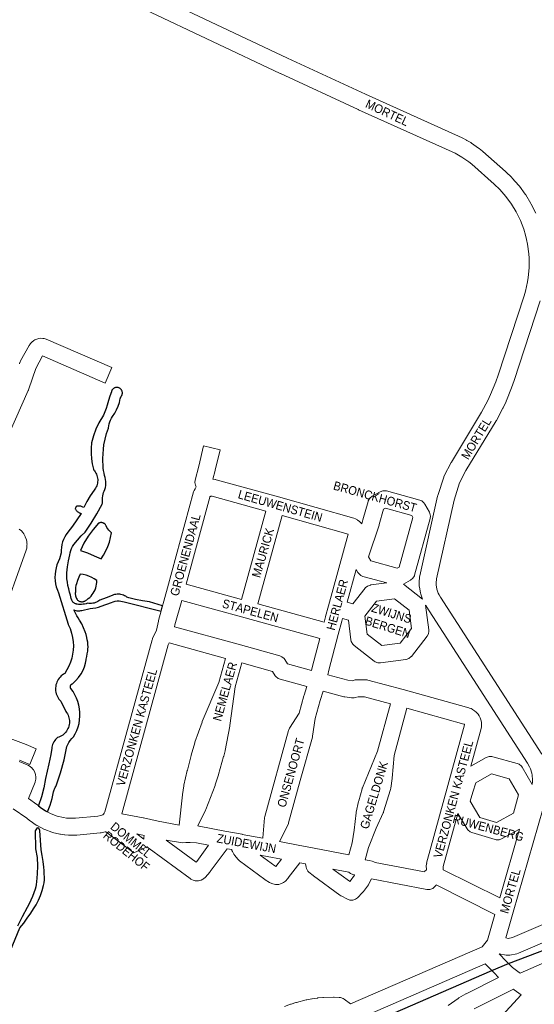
# Model space of a CAD drawing. Header units: metres. Extents: x 123817 to 142006, y 393105 to 406084.
# Tile 135 of 138: x 138739 to 139196, y 402175 to 403048. Entities that reach past the tile are written whole.
import ezdxf
from ezdxf.enums import TextEntityAlignment as Align

# ---------------------------------------------------------------- set-up
doc = ezdxf.new("R2010")
doc.units = ezdxf.units.M
doc.header["$MEASUREMENT"] = 0
doc.styles.add('Style-Arial', font='arial.ttf')

msp = doc.modelspace()

# ---------------------------------------------------------------- linework, layer by layer
for p, q in [((139157.93, 402204.66), (139172.63, 402211.03)), ((138845.28, 402069.27), (139157.93, 402204.66))]:
    msp.add_line(p, q)
at = {"color": 9, "linetype": 'Continuous', "lineweight": 0, "flags": 128}
for points in [[(138729.89, 403130.83), (138976.7, 403013.98), (139045.77, 402981.9), (139131.65, 402943.21), (139132.05, 402943.02), (139135.55, 402941.18), (139135.82, 402941.04), (139135.88, 402941), (139139.28, 402938.99), (139139.76, 402938.68), (139146.23, 402934.16), (139146.69, 402933.82), (139149.74, 402931.32), (139149.96, 402931.13), (139170.07, 402913.37), (139170.31, 402913.14), (139175.56, 402908.07), (139175.98, 402907.63), (139181.89, 402900.91), (139182, 402900.78), (139182.31, 402900.39), (139187.6, 402893.17), (139187.97, 402892.61), (139192.59, 402884.95), (139192.91, 402884.36), (139196.83, 402876.31)], [(139079.45, 402547.26), (139096.34, 402534.14), (139096.44, 402534.04), (139094.83, 402538.64), (139094.53, 402539.82), (139093.68, 402544.65), (139093.58, 402545.56), (139093.46, 402548.01), (139093.45, 402548.39), (139093.47, 402548.92), (139093.82, 402553.81), (139093.98, 402554.92), (139109.86, 402625.51), (139110.03, 402626.15), (139115.2, 402642.35), (139115.3, 402642.64), (139115.69, 402643.51), (139121.77, 402655.29), (139122.02, 402655.74), (139148.79, 402699.82), (139154.35, 402710.4), (139156.83, 402715.74), (139159.16, 402721.2), (139161.31, 402726.74), (139163.46, 402732.88), (139186.62, 402803.17), (139187.79, 402807.16), (139189.66, 402815.52), (139190.27, 402819.5), (139191.01, 402827.95), (139191, 402836.43), (139190.72, 402840.45), (139189.58, 402848.94), (139188.76, 402852.97), (139187.75, 402857.03), (139186.15, 402862.32), (139184.76, 402866.21), (139183.23, 402869.97), (139179.57, 402877.49), (139175.3, 402884.58), (139170.41, 402891.25), (139164.92, 402897.49), (139160.01, 402902.24), (139140.14, 402919.8), (139137.41, 402922.03), (139131.4, 402926.22), (139128.41, 402927.99), (139125.28, 402929.63), (139039.57, 402968.24), (139039.49, 402968.27), (138970.36, 403000.39), (138970.31, 403000.41), (138730.07, 403114.15)], [(139200.91, 402798.59), (139177.68, 402728.12), (139177.64, 402727.98), (139175.42, 402721.66), (139175.39, 402721.57), (139175.33, 402721.42), (139173.09, 402715.66), (139173, 402715.43), (139170.58, 402709.74), (139170.48, 402709.52), (139167.87, 402703.91), (139167.71, 402703.59), (139161.96, 402692.64), (139161.73, 402692.24), (139134.98, 402648.17), (139129.3, 402637.19), (139124.42, 402621.9), (139108.74, 402552.18), (139108.46, 402548.31), (139108.54, 402546.78), (139109.2, 402543), (139110.46, 402539.39), (139111.2, 402537.9), (139112.4, 402535.92), (139202.31, 402396.46)], [(138738.99, 402742.81), (138739.47, 402744.24), (138739.53, 402744.4), (138740.01, 402745.46), (138747.56, 402759.12), (138748.38, 402760.31), (138748.5, 402760.45), (138749.92, 402762.07), (138751.8, 402763.6), (138752.53, 402763.97), (138754.5, 402764.84), (138756.22, 402765.36), (138757.67, 402765.47), (138759.82, 402765.43), (138760.98, 402765.32), (138762.66, 402764.81), (138820.93, 402739.53), (138814.96, 402725.77), (138759.55, 402749.81), (138753.46, 402738.79), (138750.56, 402730.22), (138750.56, 402730.22), (138750.56, 402730.22), (138746.99, 402719.68), (138746.94, 402719.52), (138746.74, 402719.05), (138701.62, 402617.32)], [(138738.78, 402390.14), (138745.84, 402387.2), (138746.71, 402386.77), (138746.96, 402386.62), (138748.43, 402385.69), (138750.17, 402384.17), (138750.35, 402383.94), (138751.42, 402382.57), (138752.54, 402380.54), (138752.63, 402380.27), (138753.16, 402378.62), (138753.52, 402376.33), (138753.51, 402376.04), (138753.45, 402374.31), (138753, 402372.03), (138752.91, 402371.78), (138747, 402357.14), (138754.5, 402351.93), (138755.02, 402351.54), (138757.3, 402349.65), (138762.08, 402346.36), (138767.13, 402343.73), (138772.46, 402341.72), (138778.1, 402340.35), (138780.81, 402339.95), (138783.55, 402339.71), (138788.77, 402339.7), (138808.57, 402341.59), (138811.14, 402342.18), (138812.84, 402342.88), (138813.47, 402343.39), (138814.13, 402344.25), (138814.7, 402345.32), (138856.71, 402498.02), (138856.89, 402498.6), (138857.08, 402499.08), (138860.45, 402506.66), (138862.24, 402514.66), (138862.33, 402515.04), (138870.42, 402544.2), (138893.49, 402629.16), (138893.68, 402629.76), (138893.97, 402630.45), (138894.69, 402631.94), (138895.4, 402633.12), (138895.76, 402633.62), (138895.45, 402634.22), (138895.06, 402635.11), (138894.61, 402637.67), (138894.94, 402639.54), (138894.84, 402639.53), (138898.02, 402651.91), (138902.35, 402670.1), (138916.94, 402666.63), (138912.59, 402648.37), (138912.56, 402648.25), (138910.57, 402640.45), (138912.63, 402640.16), (138912.85, 402640.12), (138913.54, 402639.96), (138968.81, 402624.74), (138968.83, 402624.73), (138968.86, 402624.73), (139035.47, 402605.91), (139036.97, 402605.31), (139038.66, 402604.4), (139038.87, 402604.29), (139040.27, 402603.24), (139041.67, 402601.92), (139042.26, 402601.29), (139042.53, 402600.96)], [(138935.94, 402533.92), (138886.85, 402547.46), (138907.79, 402624.57), (138907.9, 402624.81), (138908.06, 402625.03), (138908.26, 402625.21), (138908.38, 402625.29), (138908.83, 402625.46), (138909.19, 402625.5), (138910.01, 402625.38), (138957.59, 402612.27), (138935.94, 402533.92)], [(139009.11, 402513.78), (139010.32, 402518.39), (139010.37, 402518.57), (139013.16, 402528.2), (139030.56, 402591.71), (138972.04, 402608.24), (138950.4, 402529.94), (139009.11, 402513.78)], [(138738.79, 402596.31), (138740.75, 402594.68), (138742.06, 402593.14), (138742.09, 402593.1), (138742.78, 402592.13), (138743.53, 402590.89), (138744.14, 402589.6), (138744.18, 402589.49), (138745.13, 402586.75), (138745.48, 402585.24), (138745.66, 402583.81), (138745.72, 402582.86), (138745.69, 402582.26), (138745.46, 402579.38), (138745.05, 402577.45), (138722.18, 402513.73)], [(139037.56, 402560.51), (139029.57, 402531.32), (139034.71, 402529.84), (139045.54, 402543.82), (139045.73, 402544.05), (139047.72, 402545.73), (139050.17, 402546.62), (139050.52, 402546.67), (139064.75, 402548.49)], [(138998.01, 402470.94), (138998.82, 402474.52), (138998.88, 402474.77), (139005.31, 402499.27), (138939.18, 402517.47), (138939.18, 402517.47), (138939.18, 402517.47), (138882.88, 402533), (138876.84, 402511.21), (138876.48, 402509.62), (138932.85, 402494.02), (138970.02, 402483.73), (138971.77, 402483), (138973.76, 402481.33), (138974.28, 402480.63), (138976.83, 402476.76), (138998.01, 402470.94)], [(139060.29, 402492.86), (139047.41, 402502.96), (139045.36, 402519.09), (139055.5, 402532.18), (139071.74, 402534.26), (139084.69, 402524.2), (139086.75, 402507.97), (139076.66, 402494.94), (139060.29, 402492.86)], [(139193.59, 402369.73), (139184.9, 402384.92), (139184.14, 402386.02), (139182.14, 402387.69), (139180.37, 402388.43), (139158.68, 402394.35), (139158.01, 402394.5), (139155.4, 402394.5), (139153.02, 402393.65), (139139.26, 402385.89), (139148.48, 402419.3), (139148.74, 402420.9), (139148.84, 402422.99), (139148.85, 402423.37), (139148.69, 402424.94), (139148.25, 402426.98), (139147.97, 402427.98), (139147.6, 402428.82), (139146.65, 402430.68), (139145.72, 402432.1), (139145.54, 402432.29), (139144.15, 402433.85), (139142.66, 402435.12), (139140.91, 402436.25), (139140.57, 402436.46), (139139.45, 402436.99), (139138.15, 402437.48), (139137.52, 402437.68), (139079.38, 402453.82), (139079.34, 402453.82), (139079.33, 402453.83), (139048.06, 402462.31), (139047.4, 402462.46), (139046.08, 402462.57), (139038.09, 402462.55), (139036.81, 402462.43), (139035.87, 402462.2), (139033.97, 402461.61), (139030.26, 402462.13), (139012.49, 402466.97), (139013.42, 402471.09), (139021.7, 402502.63), (139024.81, 402514.49), (139025.5, 402516.89), (139030.71, 402515.38), (139032.91, 402498.02), (139033.31, 402496.4), (139034.61, 402494.14), (139035.73, 402493.06), (139053.5, 402479.12), (139054.38, 402478.53), (139056.83, 402477.64), (139059.08, 402477.58), (139081.64, 402480.46), (139082, 402480.51), (139084.44, 402481.4), (139086.44, 402483.08), (139086.62, 402483.31), (139100.51, 402501.24), (139101.63, 402503.27), (139102.08, 402505.83), (139102.02, 402506.78), (139099.23, 402528.69), (139099.62, 402528.06), (139099.73, 402527.88), (139189.6, 402388.49), (139191.42, 402385.32), (139192.14, 402383.72), (139193.42, 402379.64), (139193.74, 402377.96), (139194.03, 402373.97), (139193.95, 402371.97), (139193.59, 402369.73)], [(138880.55, 402333.58), (138866.69, 402336.16), (138862.13, 402337.17), (138848.89, 402340.11), (138848.65, 402340.16), (138829.81, 402343.71), (138871.02, 402493.5), (138871.84, 402495.34), (138921.66, 402481.55), (138915.86, 402460.17), (138901.1, 402425.49), (138900.96, 402425.12), (138900.94, 402425.07), (138894.58, 402407.22), (138894.44, 402406.78), (138891.23, 402395.68), (138891.15, 402395.39), (138887.91, 402382.31), (138887.88, 402382.18), (138884.86, 402368.97), (138884.75, 402368.4), (138883.64, 402360.92), (138883.6, 402360.66), (138880.55, 402333.58)], [(138954.78, 402321.98), (138936.64, 402325.49), (138936.59, 402325.5), (138936.59, 402325.5), (138921.23, 402328.37), (138898.31, 402332.78), (138898.19, 402332.81), (138897.32, 402332.9), (138904.02, 402346.87), (138904.26, 402347.42), (138912.52, 402368.9), (138912.57, 402369.03), (138912.69, 402369.37), (138915.49, 402378.37), (138915.54, 402378.55), (138920.06, 402394.41), (138920.13, 402394.68), (138921.31, 402399.5), (138921.39, 402399.86), (138925.6, 402421.46), (138925.67, 402421.88), (138930.33, 402456.22), (138936.12, 402477.55), (138963.3, 402470.03), (138965.86, 402466.15), (138966.38, 402465.46), (138968.37, 402463.78), (138970.13, 402463.05), (138993.99, 402456.49), (138991.45, 402448.85), (138991.33, 402448.45), (138987.1, 402432.97), (138978.56, 402419.54), (138977.84, 402418.08), (138977.66, 402417.51), (138956.68, 402341.31), (138956.44, 402339.99), (138954.86, 402322.28), (138954.78, 402321.98)], [(139031.2, 402307.21), (139034.13, 402317.86), (139035.9, 402329.15), (139037.56, 402344.48), (139037.69, 402345.26), (139039.75, 402354.74), (139039.85, 402355.15), (139042.79, 402365.77), (139042.97, 402366.33), (139043.09, 402366.65), (139056.65, 402399.26), (139068.15, 402441.32), (139045.11, 402447.57), (139039.28, 402447.55), (139036.86, 402446.79), (139035.91, 402446.56), (139033.56, 402446.52), (139027.7, 402447.34), (139027.44, 402447.38), (139026.77, 402447.53), (139008.47, 402452.52), (139005.74, 402444.31), (139001.39, 402428.35), (138999.01, 402412.56), (138998.81, 402411.65), (138988.01, 402373.28), (138977.67, 402335.55), (138977.48, 402334.96), (138977.16, 402334.22), (138969.72, 402319.09), (138986.05, 402315.92), (139000.34, 402313.17), (139000.34, 402313.17), (139000.35, 402313.17), (139031.2, 402307.21)], [(139098.07, 402292.35), (139098.47, 402292.91), (139099.87, 402294.08), (139099.8, 402297.81), (139099.8, 402297.95), (139100.15, 402299.92), (139100.07, 402299.93), (139119, 402368.85), (139119, 402368.85), (139119, 402368.86), (139133.8, 402422.5), (139133.81, 402422.78), (139133.79, 402422.89), (139133.74, 402422.99), (139133.66, 402423.07), (139133.43, 402423.23), (139133.2, 402423.31), (139082.62, 402437.35), (139071.17, 402395.51), (139069.5, 402375.33), (139069.46, 402374.9), (139068.26, 402366.42), (139068, 402365.25), (139061.84, 402345.32), (139061.72, 402344.97), (139061.51, 402344.47), (139055.41, 402330.84), (139048.59, 402313.88), (139045.59, 402302.96), (139049.18, 402302.17), (139049.18, 402302.17), (139049.18, 402302.17), (139051.82, 402301.59), (139053.36, 402301.08), (139054.53, 402300.54), (139098.07, 402292.35)], [(138730.9, 402410.37), (138744.9, 402405.04), (138753.84, 402401.38), (138748.16, 402387.5), (138739.2, 402391.16)], [(139162.13, 402336.07), (139147.32, 402340.55), (139138.82, 402354.79), (139141.04, 402362.78), (139143.72, 402371.19), (139157.7, 402379.07), (139173.42, 402374.78), (139181.56, 402360.54), (139177.07, 402344.3), (139162.13, 402336.07)], [(139207.81, 402364.07), (139176.82, 402256.38), (139170.29, 402233.65), (139172.29, 402233.24), (139176.23, 402234.03), (139356.7, 402311.52)], [(138973.91, 402172.64), (138979.47, 402174.78), (138979.83, 402174.9), (138984.13, 402176.31), (138984.61, 402176.45), (138993.38, 402178.68), (138993.87, 402178.78), (138998.32, 402179.6), (138998.38, 402179.62), (138998.65, 402179.66), (139003.24, 402180.29), (139003.57, 402180.33), (139008.07, 402180.75), (139008.57, 402180.78), (139017.62, 402181.03), (139018.11, 402181.02), (139022.63, 402180.85), (139023.64, 402180.74), (139026.09, 402179.85), (139026.88, 402179.32), (139032.48, 402175.06), (139149.29, 402225.77), (139154.06, 402231.52), (139160.68, 402254.52), (139108.41, 402280.55), (139108.15, 402280.12), (139107.49, 402279.2), (139105.49, 402277.53), (139103.05, 402276.64), (139100.44, 402276.64), (139100.36, 402276.65), (139051.24, 402285.89), (139048.93, 402281.62), (139048.4, 402280.78), (139044.06, 402274.81), (139043.74, 402274.4), (139043.33, 402273.95), (139038.72, 402269.28), (139037.13, 402268.05), (139034.68, 402267.16), (139032.08, 402267.16), (139029.93, 402267.88), (139024.18, 402270.86), (139023.89, 402271.03), (139023.21, 402271.47), (138999.83, 402288.58), (138999.45, 402288.89), (138995.76, 402291.98), (138994.83, 402292.91), (138993.53, 402295.16), (138993.23, 402296.22), (138992.58, 402299.39), (138987.76, 402300.32), (138977.4, 402286.81), (138977.2, 402286.55), (138976.94, 402286.26), (138974.9, 402284.08), (138973.17, 402282.69), (138972.46, 402282.34), (138970.64, 402281.53), (138968.9, 402280.99), (138966.29, 402280.99), (138966.17, 402281.02), (138963.61, 402281.51), (138961.28, 402282.38), (138960.83, 402282.66), (138957, 402285.26), (138956.76, 402285.42), (138934.14, 402302.04), (138932.83, 402303.26), (138932.78, 402303.32), (138930.02, 402306.67), (138929.25, 402307.81), (138927.92, 402310.22), (138927.44, 402311.28), (138927.31, 402311.97), (138923.1, 402312.76), (138908.23, 402292.39), (138907.92, 402291.99), (138907.83, 402291.89), (138904.04, 402287.53), (138902.14, 402285.96), (138901.5, 402285.63), (138900.01, 402284.96), (138898.61, 402284.48), (138897.83, 402284.3), (138897.42, 402284.21), (138894.82, 402284.21), (138893.07, 402284.74), (138891.67, 402285.37), (138890.96, 402285.73), (138890.26, 402286.19), (138853.97, 402312.95), (138853.27, 402313.53), (138852.36, 402314.39), (138840.47, 402309.11), (138815.57, 402327.85), (138815.1, 402327.7), (138811.46, 402326.86), (138811.08, 402326.79), (138810.49, 402326.71), (138789.83, 402324.73), (138789.1, 402324.7), (138783.2, 402324.71), (138782.57, 402324.74), (138779.28, 402325.03), (138778.82, 402325.08), (138775.56, 402325.57), (138775.36, 402325.6), (138774.89, 402325.7), (138768.47, 402327.26), (138767.61, 402327.52), (138761.43, 402329.85), (138760.6, 402330.22), (138754.74, 402333.27), (138754.46, 402333.42), (138753.97, 402333.74), (138748.52, 402337.48), (138747.98, 402337.89), (138745.69, 402339.79), (138733.52, 402348.23)], [(139164.9, 402269.18), (139114.87, 402294.08), (139114.82, 402297), (139127.75, 402344.08), (139135.92, 402330.37), (139136.62, 402329.4), (139138.61, 402327.72), (139140.19, 402327.04), (139160.81, 402320.8), (139161.68, 402320.59), (139164.28, 402320.59), (139166.6, 402321.41), (139182.44, 402330.14), (139164.9, 402269.18)], [(138849.32, 402321.22), (138843.03, 402325.96), (138845.76, 402325.44), (138849.54, 402324.6), (138849.2, 402322.66), (138849.26, 402321.67), (138849.32, 402321.22)], [(138895.71, 402300.81), (138869.06, 402320.46), (138881.69, 402318.11), (138881.76, 402318.1), (138883.31, 402317.99), (138886.68, 402318.1), (138886.68, 402318.1), (138886.68, 402318.1), (138890.54, 402318.23), (138895.99, 402317.96), (138906.8, 402315.87), (138896.31, 402301.49), (138895.71, 402300.81)], [(138966.35, 402297.04), (138965.52, 402297.6), (138952.53, 402307.14), (138958.73, 402305.94), (138971.3, 402303.5), (138966.35, 402297.04)], [(139031.92, 402283.75), (139031.6, 402283.91), (139016.88, 402294.69), (139030.98, 402291.97), (139031.47, 402291.56), (139032.51, 402290.84), (139034.65, 402290.01), (139036.23, 402289.66), (139035.98, 402289.2), (139032.26, 402284.09), (139031.92, 402283.75)], [(139362.6, 402297.74), (139181.44, 402219.94), (139179.95, 402219.48), (139173.75, 402218.23), (139173.57, 402218.2), (139170.97, 402218.2), (139170.76, 402218.24), (139164.4, 402219.55), (139170.67, 402213.06), (139176.16, 402207.38), (139182.13, 402203.02), (139182.13, 402203.02), (139182.13, 402203.02), (139183.1, 402202.32)], [(139183.1, 402202.32), (139255.96, 402234.35)], [(139119.14, 402173.77), (139127.98, 402179.99), (139128.55, 402180.35), (139128.6, 402180.38), (139134.9, 402183.96), (139135.25, 402184.14), (139163.92, 402198.46), (139159.89, 402202.63), (139159.89, 402202.63), (139159.89, 402202.63), (139152.13, 402210.65), (139034.42, 402159.55)], [(139163.81, 402161.33), (139184, 402183.09), (139177.74, 402187.66), (139176.98, 402188.21), (139142.13, 402170.81)]]:
    msp.add_lwpolyline(points, dxfattribs=at)
at = {"flags": 128}
for points in [[(139172.63, 402211.03), (139230.39, 402232.75), (139556.23, 402373.66), (139699.68, 402435.36), (139865.57, 402506.75), (139947.33, 402542.27), (140012.09, 402566.58), (140255.47, 402710.63), (140290.16, 402731.28)], [(138713.58, 402180.81), (138739.44, 402242.43), (138742.77, 402246.74), (138745.98, 402251.15), (138749.05, 402255.65), (138751.53, 402259.32), (138753.81, 402263.1), (138755.89, 402267), (138757.67, 402271.29), (138759.18, 402275.67), (138760.42, 402280.14), (138760.86, 402282.57), (138761.11, 402285.03), (138761.15, 402287.51), (138761.07, 402290.47), (138760.87, 402293.43), (138760.55, 402296.38), (138759.95, 402301.49), (138759.22, 402306.57), (138758.37, 402311.64), (138757.22, 402328.8), (138756.22, 402330.82), (138754.66, 402331.12), (138753.04, 402328.72), (138753.25, 402312.66), (138754.6, 402304.82), (138754.93, 402297.65), (138754.81, 402290.47), (138754.25, 402283.32), (138753.97, 402281.08), (138753.52, 402278.88), (138752.89, 402276.72), (138751.78, 402273.51), (138750.55, 402270.34), (138749.21, 402267.22), (138747.61, 402263.85), (138745.84, 402260.58), (138741.46, 402252.33), (138737.22, 402244.02)]]:
    msp.add_lwpolyline(points, dxfattribs=at)
for points in [[(138762.08, 402346.36), (138763.77, 402345.48), (138766.14, 402351.25), (138768.01, 402357.2), (138769.35, 402363.3), (138769.49, 402364.11), (138769.7, 402364.91), (138769.98, 402365.68), (138770.33, 402366.43), (138770.73, 402367.15), (138771.19, 402367.84), (138771.71, 402368.48), (138775.44, 402379.9), (138778.55, 402391.51), (138781.02, 402403.27), (138781.89, 402405.17), (138782.92, 402407), (138784.1, 402408.73), (138785.41, 402410.36), (138786.85, 402411.87), (138788.49, 402414.7), (138789.88, 402417.67), (138790.99, 402420.74), (138791.83, 402423.9), (138792.39, 402427.12), (138792.66, 402430.38), (138792.64, 402433.65), (138792.33, 402436.91), (138791.73, 402440.12), (138790.84, 402443.27), (138789.69, 402446.33), (138788.26, 402449.28), (138786.58, 402452.08), (138784.66, 402454.73), (138784.53, 402454.94), (138784.42, 402455.17), (138784.33, 402455.4), (138784.26, 402455.64), (138784.21, 402455.88), (138784.18, 402456.13), (138784.17, 402456.38), (138784.18, 402456.63), (138784.22, 402456.88), (138784.27, 402457.12), (138784.35, 402457.36), (138784.44, 402457.59), (138784.56, 402457.81), (138784.69, 402458.02), (138784.85, 402458.22), (138785.01, 402458.4), (138785.2, 402458.57), (138785.39, 402458.73), (138785.6, 402458.86), (138785.82, 402458.98), (138786.05, 402459.08), (138786.29, 402459.16), (138786.3, 402459.17), (138789.04, 402461.82), (138791.51, 402464.72), (138793.69, 402467.85), (138795.56, 402471.17), (138795.55, 402471.16), (138796.7, 402474.14), (138797.58, 402477.21), (138798.19, 402480.34), (138798.26, 402480.8), (138798.78, 402483.12), (138799.21, 402485.46), (138799.54, 402487.82), (138799.78, 402489.79), (138799.86, 402491.77), (138799.77, 402493.75), (138799.77, 402493.75), (138799.53, 402495.85), (138799.19, 402497.93), (138798.76, 402500), (138798.09, 402502.61), (138797.25, 402505.23), (138795.84, 402508.73), (138794.21, 402512.15), (138792.37, 402515.45), (138791.14, 402517.4), (138789.81, 402519.33), (138787.11, 402524.58), (138787.98, 402524.23), (138788.89, 402523.97), (138789.81, 402523.78), (138790.75, 402523.68), (138791.69, 402523.67), (138792.63, 402523.73), (138793.57, 402523.88), (138794.48, 402524.11), (138796.84, 402524.74), (138799.23, 402525.29), (138801.64, 402525.74), (138804.18, 402525.98), (138806.7, 402526.43), (138809.16, 402527.11), (138811.56, 402528), (138820.52, 402531.13), (138822.24, 402531.72), (138824.01, 402532.16), (138825.8, 402532.46), (138827.34, 402532.47), (138828.86, 402532.34), (138830.37, 402532.07), (138831.85, 402531.66), (138864.65, 402523.38), (138866.01, 402528.28), (138854.42, 402531.77), (138848.22, 402532.64), (138842.06, 402533.77), (138835.95, 402535.18), (138835.06, 402535.49), (138834.24, 402535.98), (138833.29, 402536.61), (138832.28, 402537.15), (138831.24, 402537.61), (138830.15, 402537.98), (138829.04, 402538.25), (138827.91, 402538.42), (138826.77, 402538.5), (138825.63, 402538.48), (138824.49, 402538.36), (138823.37, 402538.14), (138822.27, 402537.82), (138821.2, 402537.42), (138815.8, 402535.39), (138810.43, 402533.27), (138809.48, 402532.57), (138808.47, 402531.96), (138807.41, 402531.43), (138806.31, 402531), (138805.18, 402530.67), (138804.02, 402530.43), (138802.84, 402530.3), (138801.66, 402530.27), (138800.48, 402530.34), (138799.32, 402530.52), (138798.07, 402530.08), (138796.79, 402529.75), (138795.48, 402529.52), (138794.17, 402529.4), (138792.84, 402529.39), (138791.52, 402529.49), (138790.22, 402529.7), (138789.69, 402529.77), (138789.18, 402529.88), (138788.67, 402530.04), (138788.19, 402530.25), (138787.72, 402530.49), (138787.28, 402530.78), (138786.87, 402531.11), (138786.48, 402531.48), (138786.14, 402531.87), (138785.49, 402533.21), (138784.97, 402534.6), (138784.57, 402536.02), (138784.3, 402537.48), (138783.45, 402540.33), (138782.72, 402543.2), (138782.01, 402546.1), (138781.49, 402549.04), (138781.17, 402552.01), (138781.14, 402557.35), (138781.56, 402562.67), (138782.43, 402567.94), (138783.72, 402573.32), (138784.07, 402575.29), (138784.6, 402577.23), (138785.31, 402579.11), (138786.17, 402580.92), (138787.2, 402582.65), (138790.38, 402586.46), (138793.73, 402590.12), (138797.25, 402593.62), (138802.76, 402601.54), (138807.77, 402609.79), (138812.26, 402618.33), (138812.45, 402618.76), (138812.59, 402619.21), (138812.69, 402619.67), (138812.75, 402620.13), (138812.76, 402620.6), (138812.73, 402621.07), (138812.63, 402622.59), (138812.67, 402624.1), (138812.84, 402625.61), (138813.14, 402627.1), (138813.57, 402628.56), (138814.13, 402629.97), (138814.82, 402631.33), (138815.25, 402633.09), (138815.53, 402634.87), (138815.65, 402636.68), (138815.62, 402638.49), (138815.42, 402640.29), (138815.07, 402642.07), (138814.57, 402643.8), (138814.03, 402645.94), (138813.6, 402648.11), (138813.3, 402650.3), (138813.3, 402650.3), (138813.11, 402653.18), (138813.05, 402656.07), (138813.1, 402658.96), (138813.1, 402658.96), (138813.2, 402663.01), (138813.49, 402667.05), (138813.98, 402671.08), (138814.99, 402676.04), (138816.32, 402680.93), (138817.97, 402685.72), (138818, 402685.98), (138818.25, 402687.77), (138818.66, 402689.52), (138819.2, 402691.24), (138819.89, 402692.9), (138820.71, 402694.51), (138821.66, 402696.04), (138823.56, 402698.98), (138825.2, 402702.07), (138826.57, 402705.3), (138827.65, 402708.62), (138828.46, 402712.03), (138828.56, 402712.47), (138828.7, 402712.89), (138828.88, 402713.3), (138829.09, 402713.69), (138829.34, 402714.06), (138829.82, 402714.86), (138830.14, 402715.74), (138830.23, 402716.16), (138830.28, 402716.59), (138830.3, 402717.01), (138830.28, 402717.44), (138830.22, 402717.86), (138830.12, 402718.28), (138830, 402718.68), (138829.83, 402719.07), (138829.63, 402719.45), (138829.4, 402719.81), (138829.14, 402720.15), (138828.86, 402720.46), (138828.54, 402720.75), (138828.2, 402721.01), (138827.84, 402721.24), (138827.47, 402721.44), (138827.07, 402721.6), (138826.67, 402721.73), (138826.25, 402721.83), (138825.83, 402721.89), (138825.4, 402721.91), (138824.97, 402721.88), (138824.53, 402721.81), (138824.11, 402721.7), (138823.69, 402721.56), (138823.29, 402721.39), (138822.91, 402721.18), (138822.54, 402720.94), (138822.2, 402720.67), (138821.88, 402720.37), (138821.58, 402720.04), (138821.32, 402719.7), (138821.08, 402719.33), (138820.88, 402718.94), (138820.71, 402718.53), (138820.58, 402718.12), (138819.23, 402714.21), (138818.02, 402710.27), (138816.94, 402706.28), (138815.96, 402703.17), (138814.81, 402700.12), (138813.48, 402697.15), (138809.5, 402690.48), (138806.76, 402684.78), (138804.61, 402678.83), (138803.05, 402672.7), (138802.62, 402668.03), (138802.57, 402663.35), (138802.91, 402658.68), (138803.64, 402654.05), (138804.74, 402649.5), (138805.08, 402648.62), (138805.59, 402647.82), (138806.25, 402646.88), (138806.83, 402645.88), (138807.33, 402644.84), (138807.73, 402643.76), (138808.04, 402642.64), (138808.26, 402641.51), (138808.38, 402640.36), (138808.4, 402639.21), (138808.32, 402638.05), (138808.15, 402636.91), (138807.88, 402635.79), (138807.51, 402634.69), (138807.05, 402633.63), (138806.51, 402632.62), (138805.88, 402631.65), (138805.17, 402630.74), (138805.15, 402630.7), (138801.72, 402625.86), (138798.66, 402620.77), (138795.98, 402615.48), (138795.36, 402615.82), (138794.73, 402616.11), (138794.06, 402616.34), (138793.39, 402616.51), (138792.69, 402616.61), (138792, 402616.66), (138791.3, 402616.65), (138790.6, 402616.57), (138789.92, 402616.44), (138789.24, 402616.24), (138788.56, 402614.33), (138788.83, 402613.78), (138789.14, 402613.24), (138789.5, 402612.74), (138789.9, 402612.28), (138790.34, 402611.84), (138790.81, 402611.45), (138791.32, 402611.11), (138791.86, 402610.8), (138792.42, 402610.55), (138793, 402610.35), (138793.6, 402610.2), (138789.93, 402604.47), (138786.01, 402598.92), (138781.84, 402593.55), (138780.44, 402591.52), (138779.22, 402589.37), (138778.17, 402587.14), (138777.31, 402584.82), (138776.65, 402582.44), (138776.19, 402580.02), (138775.94, 402577.57), (138775.89, 402575.1), (138774.61, 402569.74), (138773.33, 402567.19), (138772.27, 402564.54), (138771.46, 402561.81), (138770.88, 402559.01), (138770.55, 402556.18), (138770.47, 402553.33), (138770.64, 402550.48), (138771.06, 402547.66), (138771.72, 402544.89), (138772.62, 402542.18), (138773.76, 402539.57), (138782.27, 402511.76), (138782.28, 402511.74), (138783.96, 402507.96), (138785.27, 402504.03), (138786.19, 402500), (138786.67, 402496.33), (138786.83, 402492.62), (138786.67, 402488.92), (138786.19, 402485.25), (138785.39, 402481.63), (138784.28, 402478.1), (138782.86, 402474.67), (138781.14, 402471.39), (138779.15, 402468.26), (138778.01, 402467.59), (138776.94, 402466.81), (138775.93, 402465.95), (138775, 402465.01), (138774.16, 402463.99), (138773.4, 402462.9), (138772.74, 402461.75), (138772.18, 402460.55), (138771.73, 402459.31), (138771.38, 402458.03), (138771.15, 402456.73), (138771.02, 402455.41), (138771.01, 402454.09), (138771.12, 402452.76), (138771.33, 402451.46), (138771.66, 402450.17), (138772.09, 402448.92), (138772.63, 402447.72), (138773.28, 402446.56), (138774.01, 402445.46), (138774.84, 402444.43), (138775.76, 402443.47), (138780.14, 402434.44), (138780.88, 402433.44), (138781.53, 402432.39), (138782.09, 402431.28), (138782.55, 402430.13), (138782.91, 402428.94), (138783.17, 402427.72), (138783.33, 402426.49), (138783.38, 402425.25), (138783.32, 402424.01), (138783.15, 402422.78), (138782.88, 402421.57), (138782.51, 402420.38), (138782.04, 402419.23), (138781.47, 402418.13), (138780.81, 402417.08), (138780.06, 402416.09), (138779.23, 402415.17), (138778.32, 402414.32), (138777.34, 402413.55), (138776.3, 402412.87), (138775.21, 402412.28), (138774.07, 402411.79), (138772.89, 402411.4), (138771.93, 402410.55), (138771.05, 402409.63), (138770.25, 402408.62), (138769.55, 402407.56), (138768.95, 402406.43), (138768.44, 402405.25), (138768.05, 402404.04), (138767.76, 402402.79), (138767.59, 402401.52), (138767.53, 402400.24), (138766.8, 402396.18), (138766.02, 402392.13), (138765.18, 402388.11), (138762.03, 402374.98), (138760.53, 402366.84), (138758.47, 402358.84), (138755.84, 402351), (138755.77, 402350.91), (138757.3, 402349.65)], [(138811.35, 402569.71), (138813.65, 402573.23), (138815.65, 402576.93), (138817.35, 402580.77), (138818.74, 402584.74), (138819.81, 402588.81), (138820.54, 402592.95), (138819.39, 402594.01), (138818.33, 402595.18), (138817.4, 402596.44), (138816.58, 402597.78), (138815.89, 402599.19), (138815.88, 402599.19), (138815.69, 402599.56), (138815.47, 402599.91), (138815.22, 402600.23), (138814.95, 402600.54), (138814.65, 402600.82), (138814.32, 402601.08), (138813.98, 402601.31), (138813.62, 402601.5), (138813.24, 402601.67), (138812.85, 402601.8), (138812.45, 402601.9), (138812.04, 402601.96), (138811.63, 402601.99), (138811.22, 402601.99), (138810.81, 402601.95), (138810.4, 402601.87), (138810, 402601.76), (138809.62, 402601.62), (138809.24, 402601.44), (138809.25, 402601.44), (138804.4, 402595.96), (138800.06, 402590.07), (138796.25, 402583.83), (138793.01, 402577.26), (138799.24, 402575.03), (138805.35, 402572.51)], [(138794.46, 402531.83), (138794.97, 402531.86), (138795.49, 402531.93), (138795.99, 402532.05), (138796.49, 402532.21), (138796.96, 402532.42), (138797.42, 402532.66), (138797.86, 402532.94), (138798.27, 402533.26), (138798.65, 402533.61), (138800.01, 402534.58), (138801.29, 402535.66), (138802.47, 402536.85), (138803.54, 402538.13), (138804.5, 402539.5), (138805.34, 402540.95), (138806.05, 402542.46), (138806.63, 402544.03), (138807.07, 402545.65), (138807.38, 402547.29), (138807.54, 402548.96), (138807.56, 402550.63), (138807.59, 402550.61), (138805.41, 402552.1), (138803.1, 402553.38), (138800.69, 402554.44), (138798.18, 402555.27), (138795.61, 402555.87), (138793, 402556.23), (138792.96, 402556.25), (138791.58, 402553.49), (138790.43, 402550.62), (138789.53, 402547.66), (138789.12, 402546.08), (138788.84, 402544.46), (138788.71, 402542.82), (138788.71, 402541.18), (138788.58, 402540.34), (138788.53, 402539.49), (138788.54, 402538.63), (138788.63, 402537.79), (138788.79, 402536.95), (138789.02, 402536.13), (138789.32, 402535.33), (138789.68, 402534.56), (138790.11, 402533.82), (138790.6, 402533.12), (138791.02, 402532.82), (138791.46, 402532.55), (138791.93, 402532.33), (138792.42, 402532.14), (138792.91, 402532), (138793.42, 402531.9), (138793.94, 402531.84)]]:
    msp.add_lwpolyline(points, close=True, dxfattribs=at)
at = {"color": 6, "linetype": 'Continuous', "lineweight": 0, "flags": 128}
for points in [[(139042.53, 402600.96), (139043.66, 402604.37), (139048.18, 402620.81), (139048.37, 402621.38), (139049.67, 402623.64), (139051.66, 402625.31), (139051.71, 402625.34), (139058.78, 402629.36), (139061.18, 402630.22), (139063.79, 402630.22), (139064.48, 402630.07), (139093.97, 402621.95), (139095.73, 402621.21), (139097.72, 402619.54), (139098.5, 402618.42), (139102.52, 402611.35), (139103.04, 402610.21), (139103.5, 402607.64), (139103.23, 402605.65), (139089.4, 402555.44), (139089.21, 402554.87), (139087.91, 402552.61), (139085.92, 402550.94), (139085.87, 402550.91), (139079.45, 402547.26)], [(139074.09, 402561.47), (139050.59, 402567.94), (139048.58, 402571.48), (139057.96, 402599.85), (139058.07, 402600.21), (139061.82, 402613.83), (139063.49, 402614.78), (139086.99, 402608.31), (139087.94, 402606.64), (139075.76, 402562.42), (139074.09, 402561.47)], [(139064.75, 402548.49), (139043.62, 402554.3), (139041.86, 402555.04), (139039.86, 402556.71), (139039.08, 402557.83), (139037.56, 402560.51)]]:
    msp.add_lwpolyline(points, dxfattribs=at)

# ---------------------------------------------------------------- texts
at = {"color": 8, "style": 'Style-Arial', "width": 0.909091}
for s, rotation, p in [('MORTEL', 334.988, (139065.18, 402965.52)), ('MORTEL', 58.89239, (139144.12, 402676.6)), ('BRONCKHORST', 344.39626, (139054.37, 402624.95)), ('LEEUWENSTEIN', 344.04204, (138970.33, 402616.86)), ('GROENENDAAL', 74.58803, (138886.12, 402573.37)), ('MAURICK', 73.70193, (138954.91, 402575.2)), ('HERLAER', 74.89936, (139020.86, 402529.1)), ('STAPELEN', 344.7507, (138943.84, 402523.89)), ('ZWIJNS', 342.83761, (139068.94, 402521.51)), ('BERGEN', 342.83761, (139065.72, 402509.21)), ('NEMELAER', 74.42503, (138921.25, 402452.17)), ('VERZONKEN KASTEEL', 74.26036, (138843, 402420.44)), ('ONSENOORT', 74.2451, (138979.67, 402380.11)), ('VERZONKEN KASTEEL', 74.83913, (139123.78, 402356.76)), ('GAGELDONK', 73.34323, (139053.45, 402360.29)), ('RUWENBERG', 345.04144, (139154.75, 402331.17)), ('DOMMEL', 321.13189, (138838.11, 402320.51)), ('RODEHOF', 320.97463, (138833.91, 402310.61)), ('ZUIDEWIJN', 349.50658, (138940.34, 402317.36)), ('MORTEL', 74.0263, (139174.27, 402275.21))]:
    msp.add_text(s, height=7.7, rotation=rotation, dxfattribs=at).set_placement(p, align=Align.MIDDLE_CENTER)

doc.saveas('drawing.dxf')
